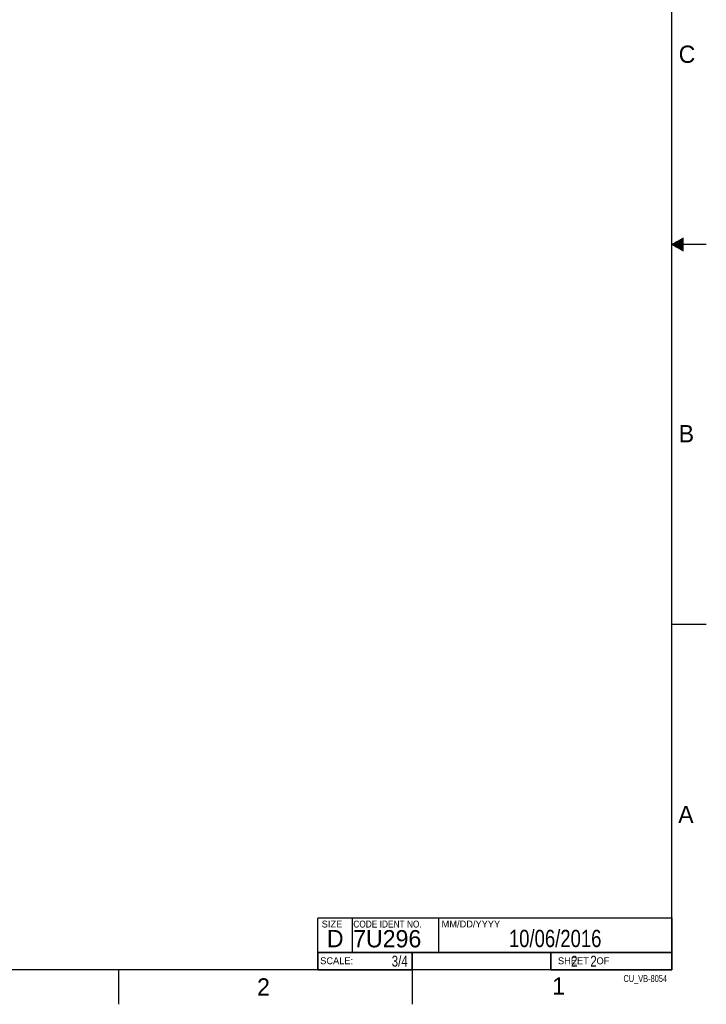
# Model space of a CAD drawing. Header units: inches. Extents: x 0 to 34, y 0 to 22.
# Tile 17 of 18: x 24.1 to 34, y 0 to 14.3. Entities that reach past the tile are written whole.
import ezdxf

# ---------------------------------------------------------------- set-up
doc = ezdxf.new("R2010")
doc.units = ezdxf.units.IN
doc.header["$LTSCALE"] = 1.87
doc.header["$MEASUREMENT"] = 0
doc.layers.get('0').update_dxf_attribs({"linetype": 'CONTINUOUS'})
doc.layers.add('DETAIL', color=7, linetype='CONTINUOUS')
doc.layers.add('NOTE', color=7, linetype='CONTINUOUS')
doc.styles.get("Standard").update_dxf_attribs({"font": 'txt', "width": 0.8})
doc.styles.add('TEXTSTYLE_2', font='txt')
doc.styles.add('TEXTSTYLE_3', font='txt', dxfattribs={"width": 0.9})

msp = doc.modelspace()

# ---------------------------------------------------------------- linework, layer by layer
at = {"color": 2, "linetype": 'CONTINUOUS'}
for p, q in [((34.00002, 11), (33.50002, 11)), ((33.51734, 11.01), (33.66974, 11.01)), ((33.51734, 10.99), (33.66974, 10.99)), ((33.53466, 11.02), (33.66974, 11.02)), ((33.53466, 10.98), (33.66974, 10.98)), ((33.55198, 11.03), (33.66974, 11.03)), ((33.5693, 11.04), (33.66974, 11.04)), ((33.58662, 11.05), (33.66974, 11.05)), ((33.60394, 11.06), (33.66974, 11.06)), ((33.62126, 11.07), (33.66974, 11.07)), ((33.63858, 11.08), (33.66974, 11.08)), ((33.65591, 11.09), (33.66974, 11.09)), ((33.55198, 10.97), (33.66974, 10.97)), ((33.5693, 10.96), (33.66974, 10.96)), ((33.58662, 10.95), (33.66974, 10.95)), ((33.60394, 10.94), (33.66974, 10.94)), ((33.62126, 10.93), (33.66974, 10.93)), ((33.63858, 10.92), (33.66974, 10.92)), ((33.65591, 10.91), (33.66974, 10.91)), ((33.50002, 5.5), (34.00002, 5.5)), ((30.1294, 1.24994), (33.4994, 1.24994)), ((30.1294, 1.24994), (30.1294, 0.74994)), ((33.4994, 1.24994), (33.4994, 0.74994)), ((28.37981, 0.74931), (29.74481, 0.74931)), ((28.37981, 0.74931), (28.37981, 0.49931)), ((29.74481, 0.74931), (29.74481, 0.49931)), ((30.1294, 0.74994), (33.4994, 0.74994)), ((31.74935, 0.74964), (33.49935, 0.74964)), ((31.74935, 0.74964), (31.74935, 0.49964)), ((33.49935, 0.74964), (33.49935, 0.49964)), ((25.50002, 0.5), (25.50002, 0)), ((28.37981, 0.49931), (29.74481, 0.49931)), ((29.75002, 0), (29.75002, 0.5)), ((31.74935, 0.49964), (33.49935, 0.49964)), ((32.49477, 0.50132), (33.49477, 0.50132)), ((32.49477, 0.50132), (32.49477, 0.50082)), ((32.49477, 0.50082), (33.49477, 0.50082)), ((33.49477, 0.50132), (33.49477, 0.50082))]:
    msp.add_line(p, q, dxfattribs=at)
at = {"color": 7, "linetype": 'CONTINUOUS', "const_width": 0.02}
for points in [[(33.50002, 0.5), (33.50002, 21.5)], [(28.38002, 1.25), (33.50002, 1.25)], [(28.38002, 1.25), (28.38002, 0.5)], [(0.50002, 0.5), (33.50002, 0.5)]]:
    msp.add_lwpolyline(points, dxfattribs=at)
at = {"color": 2, "linetype": 'CONTINUOUS', "const_width": 0.02}
for points in [[(28.88002, 0.75), (28.88002, 1.25)], [(30.13002, 0.75), (30.13002, 1.25)], [(28.38002, 0.75), (33.50002, 0.75)], [(29.74595, 0.75), (29.74595, 0.5)], [(31.75002, 0.75), (31.75002, 0.5)]]:
    msp.add_lwpolyline(points, dxfattribs=at)

# ---------------------------------------------------------------- texts
at = {"color": 2, "linetype": 'CONTINUOUS', "attachment_point": 1, "line_spacing_factor": 0.9}
for s, insert, char_height, width, style in [('C', (33.6004, 13.87673), 0.25, 0.25, 'TEXTSTYLE_2'), ('B', (33.6006, 8.38454), 0.25, 0.25, 'TEXTSTYLE_2'), ('A', (33.5939, 2.87275), 0.25, 0.25, 'TEXTSTYLE_2'), ('SIZE', (28.43795, 1.21181), 0.1, 0.4, 'TEXTSTYLE_2'), ('CODE IDENT NO.', (28.89492, 1.21148), 0.1, 1.26, 'TEXTSTYLE_3'), ('MM/DD/YYYY', (30.17212, 1.21211), 0.1, 1, 'TEXTSTYLE_2'), ('SCALE:', (28.41638, 0.68064), 0.1, 0.6, 'TEXTSTYLE_2'), ('SHEET   OF', (31.85492, 0.67951), 0.1, 1, 'TEXTSTYLE_2'), ('2', (27.50353, 0.37628), 0.25, 0.25, 'TEXTSTYLE_2'), ('1', (31.77062, 0.38897), 0.25, 0.25, 'TEXTSTYLE_2')]:
    msp.add_mtext(s, dxfattribs=dict(at, insert=insert, char_height=char_height, width=width, style=style))
at = {"color": 7, "linetype": 'CONTINUOUS', "char_height": 0.25, "attachment_point": 1, "line_spacing_factor": 0.9, "style": 'TEXTSTYLE_2'}
for s, insert, width in [('D  ', (28.51282, 1.07639), 0.75), ('7U296', (28.89285, 1.07447), 1.25)]:
    msp.add_mtext(s, dxfattribs=dict(at, insert=insert, width=width))
at = {"layer": 'DETAIL', "color": 7, "linetype": 'CONTINUOUS', "char_height": 0.15625, "line_spacing_factor": 0.9}
for s, insert, width, attachment_point in [('3/4', (29.68231, 0.70244), 0.375, 3), ('     2    2', (31.81185, 0.70276), 1.375, 1)]:
    msp.add_mtext(s, dxfattribs=dict(at, insert=insert, width=width, attachment_point=attachment_point))
at = {"layer": 'DETAIL', "color": 2, "linetype": 'CONTINUOUS', "insert": (33.43227, 0.42319), "char_height": 0.1, "width": 0.8, "attachment_point": 3, "line_spacing_factor": 0.9}
msp.add_mtext('CU_VB-8054', dxfattribs=at)
at = {"layer": 'NOTE', "color": 7, "linetype": 'CONTINUOUS', "insert": (31.8144, 1.07807), "char_height": 0.25, "width": 2, "attachment_point": 2, "line_spacing_factor": 0.9}
msp.add_mtext('10/06/2016', dxfattribs=at)

doc.saveas('drawing.dxf')
